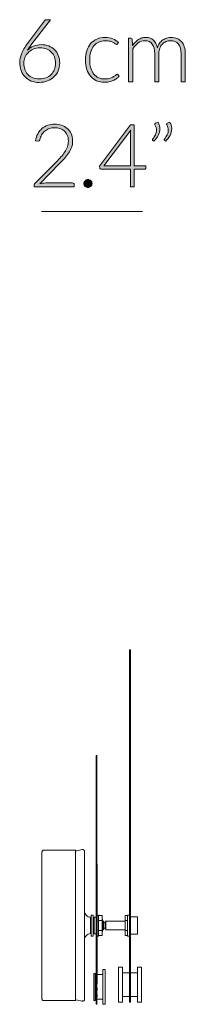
# Model space of a CAD drawing. Header units: inches. Extents: x 55 to 155, y -177 to -111.
# Tile 4 of 4: x 147.94 to 155.48, y -156.26 to -111.4. Entities that reach past the tile are written whole.
import ezdxf

# ---------------------------------------------------------------- set-up
doc = ezdxf.new("R2010")
doc.units = ezdxf.units.IN
doc.header["$MEASUREMENT"] = 0
doc.layers.add('Capa 1', color=7, linetype='Continuous')

# ---------------------------------------------------------------- blocks, each defined once
blk = doc.blocks.new('block 3')
at = {"layer": 'Capa 1'}
h = blk.add_hatch(color=250, dxfattribs=at)
h.dxf.hatch_style = 2
edge = h.paths.add_edge_path()
edge.add_spline(control_points=[(148.925, -112.536), (149.047, -112.536), (149.158, -112.556), (149.261, -112.596), (149.363, -112.636), (149.452, -112.693), (149.525, -112.765), (149.599, -112.838), (149.657, -112.926), (149.699, -113.029), (149.741, -113.132), (149.762, -113.247), (149.762, -113.375), (149.762, -113.503), (149.739, -113.621), (149.693, -113.729), (149.647, -113.837), (149.583, -113.93), (149.501, -114.008), (149.419, -114.087), (149.321, -114.148), (149.206, -114.192), (149.092, -114.236), (148.967, -114.258), (148.83, -114.258), (148.697, -114.258), (148.577, -114.237), (148.468, -114.194), (148.358, -114.152), (148.265, -114.09), (148.187, -114.01), (148.109, -113.931), (148.049, -113.833), (148.006, -113.718), (147.963, -113.603), (147.942, -113.472), (147.942, -113.327), (147.942, -113.217), (147.97, -113.092), (148.026, -112.953), (148.082, -112.814), (148.174, -112.658), (148.302, -112.484), (148.302, -112.484), (149.073, -111.446), (149.073, -111.446), (149.095, -111.415), (149.129, -111.4), (149.175, -111.4), (149.175, -111.4), (149.343, -111.4), (149.343, -111.4), (149.343, -111.4), (148.499, -112.5), (148.499, -112.5), (148.458, -112.555), (148.42, -112.606), (148.386, -112.654), (148.351, -112.702), (148.32, -112.749), (148.292, -112.796), (148.371, -112.715), (148.464, -112.651), (148.572, -112.605), (148.679, -112.559), (148.797, -112.536), (148.925, -112.536)], knot_values=[0, 0, 0, 0, 1, 1, 1, 2, 2, 2, 3, 3, 3, 4, 4, 4, 5, 5, 5, 6, 6, 6, 7, 7, 7, 8, 8, 8, 9, 9, 9, 10, 10, 10, 11, 11, 11, 12, 12, 12, 13, 13, 13, 14, 14, 14, 15, 15, 15, 16, 16, 16, 17, 17, 17, 18, 18, 18, 19, 19, 19, 20, 20, 20, 21, 21, 21, 22, 22, 22, 22], degree=3, periodic=1)
edge = h.paths.add_edge_path()
edge.add_spline(control_points=[(148.128, -113.373), (148.128, -113.479), (148.145, -113.576), (148.177, -113.665), (148.209, -113.754), (148.256, -113.831), (148.316, -113.896), (148.376, -113.96), (148.449, -114.01), (148.535, -114.046), (148.622, -114.082), (148.719, -114.1), (148.827, -114.1), (148.942, -114.1), (149.045, -114.082), (149.137, -114.046), (149.228, -114.01), (149.307, -113.961), (149.372, -113.898), (149.436, -113.834), (149.485, -113.759), (149.521, -113.672), (149.555, -113.585), (149.572, -113.49), (149.572, -113.387), (149.572, -113.279), (149.555, -113.182), (149.521, -113.095), (149.488, -113.007), (149.439, -112.934), (149.377, -112.873), (149.315, -112.812), (149.242, -112.766), (149.157, -112.733), (149.071, -112.7), (148.977, -112.684), (148.873, -112.684), (148.756, -112.684), (148.651, -112.705), (148.559, -112.745), (148.466, -112.786), (148.388, -112.838), (148.324, -112.903), (148.26, -112.967), (148.211, -113.041), (148.178, -113.124), (148.145, -113.206), (148.128, -113.289), (148.128, -113.373)], knot_values=[0, 0, 0, 0, 1, 1, 1, 2, 2, 2, 3, 3, 3, 4, 4, 4, 5, 5, 5, 6, 6, 6, 7, 7, 7, 8, 8, 8, 9, 9, 9, 10, 10, 10, 11, 11, 11, 12, 12, 12, 13, 13, 13, 14, 14, 14, 15, 15, 15, 16, 16, 16, 16], degree=3, periodic=1)
h = blk.add_hatch(color=250, dxfattribs=at)
h.dxf.hatch_style = 2
edge = h.paths.add_edge_path()
edge.add_spline(control_points=[(152.39, -112.504), (152.383, -112.511), (152.377, -112.517), (152.372, -112.521), (152.366, -112.526), (152.357, -112.528), (152.346, -112.528), (152.333, -112.528), (152.315, -112.519), (152.292, -112.501), (152.268, -112.483), (152.237, -112.464), (152.199, -112.443), (152.16, -112.421), (152.112, -112.402), (152.054, -112.384), (151.996, -112.366), (151.926, -112.357), (151.843, -112.357), (151.729, -112.357), (151.627, -112.377), (151.539, -112.418), (151.45, -112.458), (151.375, -112.516), (151.315, -112.592), (151.254, -112.668), (151.208, -112.76), (151.176, -112.868), (151.144, -112.976), (151.128, -113.097), (151.128, -113.232), (151.128, -113.371), (151.145, -113.495), (151.177, -113.603), (151.209, -113.711), (151.256, -113.802), (151.316, -113.876), (151.375, -113.949), (151.448, -114.006), (151.533, -114.044), (151.619, -114.083), (151.713, -114.102), (151.817, -114.102), (151.913, -114.102), (151.993, -114.091), (152.058, -114.068), (152.122, -114.046), (152.175, -114.021), (152.217, -113.994), (152.259, -113.968), (152.293, -113.943), (152.317, -113.921), (152.342, -113.898), (152.361, -113.887), (152.377, -113.887), (152.394, -113.887), (152.407, -113.893), (152.417, -113.907), (152.417, -113.907), (152.468, -113.97), (152.468, -113.97), (152.438, -114.01), (152.399, -114.048), (152.352, -114.082), (152.306, -114.117), (152.253, -114.147), (152.195, -114.172), (152.136, -114.198), (152.073, -114.217), (152.004, -114.231), (151.936, -114.245), (151.864, -114.252), (151.79, -114.252), (151.663, -114.252), (151.547, -114.229), (151.443, -114.183), (151.338, -114.137), (151.248, -114.071), (151.173, -113.983), (151.098, -113.896), (151.039, -113.789), (150.997, -113.663), (150.955, -113.536), (150.934, -113.393), (150.934, -113.232), (150.934, -113.08), (150.954, -112.941), (150.994, -112.816), (151.034, -112.691), (151.092, -112.583), (151.169, -112.492), (151.246, -112.402), (151.34, -112.332), (151.451, -112.282), (151.562, -112.232), (151.69, -112.207), (151.833, -112.207), (151.962, -112.207), (152.077, -112.227), (152.177, -112.269), (152.278, -112.31), (152.366, -112.366), (152.441, -112.437), (152.441, -112.437), (152.39, -112.504), (152.39, -112.504)], knot_values=[0, 0, 0, 0, 1, 1, 1, 2, 2, 2, 3, 3, 3, 4, 4, 4, 5, 5, 5, 6, 6, 6, 7, 7, 7, 8, 8, 8, 9, 9, 9, 10, 10, 10, 11, 11, 11, 12, 12, 12, 13, 13, 13, 14, 14, 14, 15, 15, 15, 16, 16, 16, 17, 17, 17, 18, 18, 18, 19, 19, 19, 20, 20, 20, 21, 21, 21, 22, 22, 22, 23, 23, 23, 24, 24, 24, 25, 25, 25, 26, 26, 26, 27, 27, 27, 28, 28, 28, 29, 29, 29, 30, 30, 30, 31, 31, 31, 32, 32, 32, 33, 33, 33, 34, 34, 34, 35, 35, 35, 35], degree=3, periodic=1)
h = blk.add_hatch(color=250, dxfattribs=at)
h.dxf.hatch_style = 2
edge = h.paths.add_edge_path()
edge.add_spline(control_points=[(152.9, -114.226), (152.9, -114.226), (152.9, -112.239), (152.9, -112.239), (152.9, -112.239), (153.004, -112.239), (153.004, -112.239), (153.038, -112.239), (153.058, -112.256), (153.064, -112.289), (153.064, -112.289), (153.081, -112.576), (153.081, -112.576), (153.12, -112.522), (153.161, -112.472), (153.205, -112.427), (153.249, -112.381), (153.296, -112.342), (153.346, -112.31), (153.396, -112.277), (153.449, -112.252), (153.506, -112.234), (153.562, -112.216), (153.622, -112.207), (153.684, -112.207), (153.83, -112.207), (153.945, -112.249), (154.032, -112.334), (154.118, -112.418), (154.177, -112.536), (154.208, -112.686), (154.231, -112.604), (154.265, -112.532), (154.309, -112.473), (154.351, -112.413), (154.401, -112.363), (154.457, -112.324), (154.513, -112.284), (154.574, -112.255), (154.639, -112.236), (154.705, -112.217), (154.773, -112.207), (154.842, -112.207), (154.94, -112.207), (155.029, -112.223), (155.107, -112.256), (155.186, -112.288), (155.253, -112.337), (155.308, -112.401), (155.363, -112.464), (155.405, -112.543), (155.434, -112.636), (155.463, -112.729), (155.478, -112.836), (155.478, -112.956), (155.478, -112.956), (155.478, -114.226), (155.478, -114.226), (155.478, -114.226), (155.288, -114.226), (155.288, -114.226), (155.288, -114.226), (155.288, -112.956), (155.288, -112.956), (155.288, -112.761), (155.246, -112.613), (155.162, -112.511), (155.078, -112.41), (154.958, -112.359), (154.803, -112.359), (154.734, -112.359), (154.668, -112.371), (154.604, -112.397), (154.541, -112.422), (154.485, -112.459), (154.436, -112.509), (154.388, -112.559), (154.349, -112.622), (154.32, -112.696), (154.292, -112.771), (154.278, -112.857), (154.278, -112.956), (154.278, -112.956), (154.278, -114.226), (154.278, -114.226), (154.278, -114.226), (154.088, -114.226), (154.088, -114.226), (154.088, -114.226), (154.088, -112.956), (154.088, -112.956), (154.088, -112.763), (154.05, -112.615), (153.972, -112.512), (153.894, -112.41), (153.782, -112.359), (153.635, -112.359), (153.527, -112.359), (153.427, -112.391), (153.335, -112.455), (153.243, -112.52), (153.161, -112.61), (153.089, -112.724), (153.089, -112.724), (153.089, -114.226), (153.089, -114.226), (153.089, -114.226), (152.9, -114.226), (152.9, -114.226)], knot_values=[0, 0, 0, 0, 1, 1, 1, 2, 2, 2, 3, 3, 3, 4, 4, 4, 5, 5, 5, 6, 6, 6, 7, 7, 7, 8, 8, 8, 9, 9, 9, 10, 10, 10, 11, 11, 11, 12, 12, 12, 13, 13, 13, 14, 14, 14, 15, 15, 15, 16, 16, 16, 17, 17, 17, 18, 18, 18, 19, 19, 19, 20, 20, 20, 21, 21, 21, 22, 22, 22, 23, 23, 23, 24, 24, 24, 25, 25, 25, 26, 26, 26, 27, 27, 27, 28, 28, 28, 29, 29, 29, 30, 30, 30, 31, 31, 31, 32, 32, 32, 33, 33, 33, 34, 34, 34, 35, 35, 35, 36, 36, 36, 36], degree=3, periodic=1)
h = blk.add_hatch(color=250, dxfattribs=at)
h.dxf.hatch_style = 2
edge = h.paths.add_edge_path()
edge.add_spline(control_points=[(149.539, -116.161), (149.647, -116.161), (149.75, -116.177), (149.848, -116.208), (149.946, -116.24), (150.032, -116.287), (150.106, -116.35), (150.181, -116.413), (150.24, -116.493), (150.284, -116.588), (150.328, -116.683), (150.35, -116.795), (150.35, -116.922), (150.35, -117.029), (150.334, -117.128), (150.301, -117.219), (150.268, -117.31), (150.224, -117.398), (150.168, -117.482), (150.112, -117.566), (150.048, -117.647), (149.973, -117.726), (149.9, -117.806), (149.822, -117.887), (149.741, -117.969), (149.741, -117.969), (148.856, -118.872), (148.856, -118.872), (148.898, -118.861), (148.943, -118.853), (148.989, -118.848), (149.035, -118.843), (149.081, -118.84), (149.128, -118.84), (149.128, -118.84), (150.348, -118.84), (150.348, -118.84), (150.369, -118.84), (150.386, -118.846), (150.399, -118.859), (150.411, -118.871), (150.418, -118.888), (150.418, -118.908), (150.418, -118.908), (150.418, -119.02), (150.418, -119.02), (150.418, -119.02), (148.595, -119.02), (148.595, -119.02), (148.595, -119.02), (148.595, -118.952), (148.595, -118.952), (148.595, -118.937), (148.598, -118.922), (148.606, -118.907), (148.612, -118.891), (148.621, -118.879), (148.632, -118.868), (148.632, -118.868), (149.597, -117.891), (149.597, -117.891), (149.677, -117.81), (149.751, -117.731), (149.819, -117.656), (149.886, -117.58), (149.946, -117.503), (149.995, -117.426), (150.046, -117.349), (150.085, -117.269), (150.113, -117.188), (150.142, -117.107), (150.157, -117.02), (150.157, -116.928), (150.157, -116.825), (150.139, -116.734), (150.104, -116.658), (150.07, -116.581), (150.024, -116.518), (149.966, -116.469), (149.908, -116.42), (149.841, -116.383), (149.766, -116.359), (149.691, -116.335), (149.612, -116.323), (149.529, -116.323), (149.44, -116.323), (149.357, -116.337), (149.282, -116.364), (149.207, -116.392), (149.141, -116.429), (149.082, -116.478), (149.024, -116.527), (148.977, -116.585), (148.939, -116.652), (148.901, -116.719), (148.874, -116.793), (148.86, -116.872), (148.847, -116.919), (148.82, -116.942), (148.78, -116.942), (148.777, -116.942), (148.774, -116.942), (148.77, -116.941), (148.766, -116.941), (148.763, -116.94), (148.76, -116.94), (148.76, -116.94), (148.664, -116.924), (148.664, -116.924), (148.68, -116.803), (148.713, -116.695), (148.763, -116.601), (148.813, -116.506), (148.876, -116.426), (148.952, -116.361), (149.028, -116.296), (149.115, -116.246), (149.215, -116.212), (149.315, -116.178), (149.423, -116.161), (149.539, -116.161)], knot_values=[0, 0, 0, 0, 1, 1, 1, 2, 2, 2, 3, 3, 3, 4, 4, 4, 5, 5, 5, 6, 6, 6, 7, 7, 7, 8, 8, 8, 9, 9, 9, 10, 10, 10, 11, 11, 11, 12, 12, 12, 13, 13, 13, 14, 14, 14, 15, 15, 15, 16, 16, 16, 17, 17, 17, 18, 18, 18, 19, 19, 19, 20, 20, 20, 21, 21, 21, 22, 22, 22, 23, 23, 23, 24, 24, 24, 25, 25, 25, 26, 26, 26, 27, 27, 27, 28, 28, 28, 29, 29, 29, 30, 30, 30, 31, 31, 31, 32, 32, 32, 33, 33, 33, 34, 34, 34, 35, 35, 35, 36, 36, 36, 37, 37, 37, 38, 38, 38, 39, 39, 39, 40, 40, 40, 40], degree=3, periodic=1)
h = blk.add_hatch(color=250, dxfattribs=at)
h.dxf.hatch_style = 2
edge = h.paths.add_edge_path()
edge.add_spline(control_points=[(153.158, -118.057), (153.158, -118.057), (153.675, -118.057), (153.675, -118.057), (153.675, -118.057), (153.675, -118.161), (153.675, -118.161), (153.675, -118.175), (153.671, -118.187), (153.662, -118.196), (153.654, -118.204), (153.64, -118.209), (153.622, -118.209), (153.622, -118.209), (153.158, -118.209), (153.158, -118.209), (153.158, -118.209), (153.158, -119.02), (153.158, -119.02), (153.158, -119.02), (152.986, -119.02), (152.986, -119.02), (152.986, -119.02), (152.986, -118.209), (152.986, -118.209), (152.986, -118.209), (151.654, -118.209), (151.654, -118.209), (151.634, -118.209), (151.619, -118.204), (151.608, -118.196), (151.597, -118.187), (151.59, -118.175), (151.586, -118.161), (151.586, -118.161), (151.568, -118.067), (151.568, -118.067), (151.568, -118.067), (152.988, -116.189), (152.988, -116.189), (152.988, -116.189), (153.158, -116.189), (153.158, -116.189), (153.158, -116.189), (153.158, -118.057), (153.158, -118.057)], knot_values=[0, 0, 0, 0, 1, 1, 1, 2, 2, 2, 3, 3, 3, 4, 4, 4, 5, 5, 5, 6, 6, 6, 7, 7, 7, 8, 8, 8, 9, 9, 9, 10, 10, 10, 11, 11, 11, 12, 12, 12, 13, 13, 13, 14, 14, 14, 15, 15, 15, 15], degree=3, periodic=1)
edge = h.paths.add_edge_path()
edge.add_spline(control_points=[(152.986, -116.577), (152.986, -116.554), (152.987, -116.53), (152.988, -116.505), (152.99, -116.48), (152.993, -116.454), (152.996, -116.427), (152.996, -116.427), (151.776, -118.057), (151.776, -118.057), (151.776, -118.057), (152.986, -118.057), (152.986, -118.057), (152.986, -118.057), (152.986, -116.577), (152.986, -116.577)], knot_values=[0, 0, 0, 0, 1, 1, 1, 2, 2, 2, 3, 3, 3, 4, 4, 4, 5, 5, 5, 5], degree=3, periodic=1)
h = blk.add_hatch(color=250, dxfattribs=at)
h.dxf.hatch_style = 2
edge = h.paths.add_edge_path()
edge.add_spline(control_points=[(154.238, -116.07), (154.268, -116.12), (154.289, -116.171), (154.302, -116.22), (154.316, -116.27), (154.322, -116.321), (154.322, -116.371), (154.322, -116.475), (154.297, -116.575), (154.247, -116.671), (154.196, -116.767), (154.13, -116.854), (154.049, -116.932), (154.049, -116.932), (153.993, -116.896), (153.993, -116.896), (153.983, -116.888), (153.979, -116.879), (153.979, -116.868), (153.979, -116.858), (153.983, -116.849), (153.991, -116.841), (154.041, -116.774), (154.083, -116.707), (154.117, -116.64), (154.15, -116.573), (154.167, -116.503), (154.167, -116.431), (154.167, -116.354), (154.143, -116.275), (154.097, -116.193), (154.09, -116.183), (154.087, -116.172), (154.087, -116.161), (154.087, -116.143), (154.097, -116.13), (154.117, -116.122), (154.117, -116.122), (154.238, -116.07), (154.238, -116.07)], knot_values=[0, 0, 0, 0, 1, 1, 1, 2, 2, 2, 3, 3, 3, 4, 4, 4, 5, 5, 5, 6, 6, 6, 7, 7, 7, 8, 8, 8, 9, 9, 9, 10, 10, 10, 11, 11, 11, 12, 12, 12, 13, 13, 13, 13], degree=3, periodic=1)
edge = h.paths.add_edge_path()
edge.add_spline(control_points=[(154.776, -116.07), (154.805, -116.12), (154.827, -116.171), (154.84, -116.22), (154.853, -116.27), (154.86, -116.321), (154.86, -116.371), (154.86, -116.475), (154.834, -116.575), (154.784, -116.671), (154.733, -116.767), (154.668, -116.854), (154.586, -116.932), (154.586, -116.932), (154.53, -116.896), (154.53, -116.896), (154.521, -116.888), (154.516, -116.879), (154.516, -116.868), (154.516, -116.858), (154.52, -116.849), (154.528, -116.841), (154.579, -116.774), (154.621, -116.707), (154.654, -116.64), (154.688, -116.573), (154.704, -116.503), (154.704, -116.431), (154.704, -116.354), (154.681, -116.275), (154.634, -116.193), (154.628, -116.183), (154.624, -116.172), (154.624, -116.161), (154.624, -116.143), (154.634, -116.13), (154.654, -116.122), (154.654, -116.122), (154.776, -116.07), (154.776, -116.07)], knot_values=[0, 0, 0, 0, 1, 1, 1, 2, 2, 2, 3, 3, 3, 4, 4, 4, 5, 5, 5, 6, 6, 6, 7, 7, 7, 8, 8, 8, 9, 9, 9, 10, 10, 10, 11, 11, 11, 12, 12, 12, 13, 13, 13, 13], degree=3, periodic=1)
h = blk.add_hatch(color=250, dxfattribs=at)
h.dxf.hatch_style = 2
edge = h.paths.add_edge_path()
edge.add_spline(control_points=[(150.863, -118.866), (150.863, -118.84), (150.868, -118.817), (150.877, -118.794), (150.886, -118.771), (150.899, -118.752), (150.916, -118.735), (150.933, -118.718), (150.952, -118.705), (150.974, -118.695), (150.996, -118.685), (151.021, -118.68), (151.047, -118.68), (151.072, -118.68), (151.096, -118.685), (151.119, -118.695), (151.142, -118.705), (151.161, -118.718), (151.178, -118.735), (151.194, -118.752), (151.208, -118.771), (151.218, -118.794), (151.228, -118.817), (151.233, -118.84), (151.233, -118.866), (151.233, -118.892), (151.228, -118.917), (151.218, -118.939), (151.208, -118.961), (151.194, -118.98), (151.178, -118.997), (151.161, -119.013), (151.142, -119.026), (151.119, -119.036), (151.096, -119.045), (151.072, -119.05), (151.047, -119.05), (150.995, -119.05), (150.952, -119.032), (150.916, -118.997), (150.881, -118.961), (150.863, -118.918), (150.863, -118.866)], knot_values=[0, 0, 0, 0, 1, 1, 1, 2, 2, 2, 3, 3, 3, 4, 4, 4, 5, 5, 5, 6, 6, 6, 7, 7, 7, 8, 8, 8, 9, 9, 9, 10, 10, 10, 11, 11, 11, 12, 12, 12, 13, 13, 13, 14, 14, 14, 14], degree=3, periodic=1)
at = {"layer": 'Capa 1', "lineweight": 0}
for points, knots in [([(148.925, -112.536), (149.047, -112.536), (149.158, -112.556), (149.261, -112.596), (149.363, -112.636), (149.452, -112.693), (149.525, -112.765), (149.599, -112.838), (149.657, -112.926), (149.699, -113.029), (149.741, -113.132), (149.762, -113.247), (149.762, -113.375), (149.762, -113.503), (149.739, -113.621), (149.693, -113.729), (149.647, -113.837), (149.583, -113.93), (149.501, -114.008), (149.419, -114.087), (149.321, -114.148), (149.206, -114.192), (149.092, -114.236), (148.967, -114.258), (148.83, -114.258), (148.697, -114.258), (148.577, -114.237), (148.468, -114.194), (148.358, -114.152), (148.265, -114.09), (148.187, -114.01), (148.109, -113.931), (148.049, -113.833), (148.006, -113.718), (147.963, -113.603), (147.942, -113.472), (147.942, -113.327), (147.942, -113.217), (147.97, -113.092), (148.026, -112.953), (148.082, -112.814), (148.174, -112.658), (148.302, -112.484), (148.302, -112.484), (149.073, -111.446), (149.073, -111.446), (149.095, -111.415), (149.129, -111.4), (149.175, -111.4), (149.175, -111.4), (149.343, -111.4), (149.343, -111.4), (149.343, -111.4), (148.499, -112.5), (148.499, -112.5), (148.458, -112.555), (148.42, -112.606), (148.386, -112.654), (148.351, -112.702), (148.32, -112.749), (148.292, -112.796), (148.371, -112.715), (148.464, -112.651), (148.572, -112.605), (148.679, -112.559), (148.797, -112.536), (148.925, -112.536)], [0, 0, 0, 0, 1, 1, 1, 2, 2, 2, 3, 3, 3, 4, 4, 4, 5, 5, 5, 6, 6, 6, 7, 7, 7, 8, 8, 8, 9, 9, 9, 10, 10, 10, 11, 11, 11, 12, 12, 12, 13, 13, 13, 14, 14, 14, 15, 15, 15, 16, 16, 16, 17, 17, 17, 18, 18, 18, 19, 19, 19, 20, 20, 20, 21, 21, 21, 22, 22, 22, 22]), ([(152.39, -112.504), (152.383, -112.511), (152.377, -112.517), (152.372, -112.521), (152.366, -112.526), (152.357, -112.528), (152.346, -112.528), (152.333, -112.528), (152.315, -112.519), (152.292, -112.501), (152.268, -112.483), (152.237, -112.464), (152.199, -112.443), (152.16, -112.421), (152.112, -112.402), (152.054, -112.384), (151.996, -112.366), (151.926, -112.357), (151.843, -112.357), (151.729, -112.357), (151.627, -112.377), (151.539, -112.418), (151.45, -112.458), (151.375, -112.516), (151.315, -112.592), (151.254, -112.668), (151.208, -112.76), (151.176, -112.868), (151.144, -112.976), (151.128, -113.097), (151.128, -113.232), (151.128, -113.371), (151.145, -113.495), (151.177, -113.603), (151.209, -113.711), (151.256, -113.802), (151.316, -113.876), (151.375, -113.949), (151.448, -114.006), (151.533, -114.044), (151.619, -114.083), (151.713, -114.102), (151.817, -114.102), (151.913, -114.102), (151.993, -114.091), (152.058, -114.068), (152.122, -114.046), (152.175, -114.021), (152.217, -113.994), (152.259, -113.968), (152.293, -113.943), (152.317, -113.921), (152.342, -113.898), (152.361, -113.887), (152.377, -113.887), (152.394, -113.887), (152.407, -113.893), (152.417, -113.907), (152.417, -113.907), (152.468, -113.97), (152.468, -113.97), (152.438, -114.01), (152.399, -114.048), (152.352, -114.082), (152.306, -114.117), (152.253, -114.147), (152.195, -114.172), (152.136, -114.198), (152.073, -114.217), (152.004, -114.231), (151.936, -114.245), (151.864, -114.252), (151.79, -114.252), (151.663, -114.252), (151.547, -114.229), (151.443, -114.183), (151.338, -114.137), (151.248, -114.071), (151.173, -113.983), (151.098, -113.896), (151.039, -113.789), (150.997, -113.663), (150.955, -113.536), (150.934, -113.393), (150.934, -113.232), (150.934, -113.08), (150.954, -112.941), (150.994, -112.816), (151.034, -112.691), (151.092, -112.583), (151.169, -112.492), (151.246, -112.402), (151.34, -112.332), (151.451, -112.282), (151.562, -112.232), (151.69, -112.207), (151.833, -112.207), (151.962, -112.207), (152.077, -112.227), (152.177, -112.269), (152.278, -112.31), (152.366, -112.366), (152.441, -112.437), (152.441, -112.437), (152.39, -112.504), (152.39, -112.504)], [0, 0, 0, 0, 1, 1, 1, 2, 2, 2, 3, 3, 3, 4, 4, 4, 5, 5, 5, 6, 6, 6, 7, 7, 7, 8, 8, 8, 9, 9, 9, 10, 10, 10, 11, 11, 11, 12, 12, 12, 13, 13, 13, 14, 14, 14, 15, 15, 15, 16, 16, 16, 17, 17, 17, 18, 18, 18, 19, 19, 19, 20, 20, 20, 21, 21, 21, 22, 22, 22, 23, 23, 23, 24, 24, 24, 25, 25, 25, 26, 26, 26, 27, 27, 27, 28, 28, 28, 29, 29, 29, 30, 30, 30, 31, 31, 31, 32, 32, 32, 33, 33, 33, 34, 34, 34, 35, 35, 35, 35]), ([(152.9, -114.226), (152.9, -114.226), (152.9, -112.239), (152.9, -112.239), (152.9, -112.239), (153.004, -112.239), (153.004, -112.239), (153.038, -112.239), (153.058, -112.256), (153.064, -112.289), (153.064, -112.289), (153.081, -112.576), (153.081, -112.576), (153.12, -112.522), (153.161, -112.472), (153.205, -112.427), (153.249, -112.381), (153.296, -112.342), (153.346, -112.31), (153.396, -112.277), (153.449, -112.252), (153.506, -112.234), (153.562, -112.216), (153.622, -112.207), (153.684, -112.207), (153.83, -112.207), (153.945, -112.249), (154.032, -112.334), (154.118, -112.418), (154.177, -112.536), (154.208, -112.686), (154.231, -112.604), (154.265, -112.532), (154.309, -112.473), (154.351, -112.413), (154.401, -112.363), (154.457, -112.324), (154.513, -112.284), (154.574, -112.255), (154.639, -112.236), (154.705, -112.217), (154.773, -112.207), (154.842, -112.207), (154.94, -112.207), (155.029, -112.223), (155.107, -112.256), (155.186, -112.288), (155.253, -112.337), (155.308, -112.401), (155.363, -112.464), (155.405, -112.543), (155.434, -112.636), (155.463, -112.729), (155.478, -112.836), (155.478, -112.956), (155.478, -112.956), (155.478, -114.226), (155.478, -114.226), (155.478, -114.226), (155.288, -114.226), (155.288, -114.226), (155.288, -114.226), (155.288, -112.956), (155.288, -112.956), (155.288, -112.761), (155.246, -112.613), (155.162, -112.511), (155.078, -112.41), (154.958, -112.359), (154.803, -112.359), (154.734, -112.359), (154.668, -112.371), (154.604, -112.397), (154.541, -112.422), (154.485, -112.459), (154.436, -112.509), (154.388, -112.559), (154.349, -112.622), (154.32, -112.696), (154.292, -112.771), (154.278, -112.857), (154.278, -112.956), (154.278, -112.956), (154.278, -114.226), (154.278, -114.226), (154.278, -114.226), (154.088, -114.226), (154.088, -114.226), (154.088, -114.226), (154.088, -112.956), (154.088, -112.956), (154.088, -112.763), (154.05, -112.615), (153.972, -112.512), (153.894, -112.41), (153.782, -112.359), (153.635, -112.359), (153.527, -112.359), (153.427, -112.391), (153.335, -112.455), (153.243, -112.52), (153.161, -112.61), (153.089, -112.724), (153.089, -112.724), (153.089, -114.226), (153.089, -114.226), (153.089, -114.226), (152.9, -114.226), (152.9, -114.226)], [0, 0, 0, 0, 1, 1, 1, 2, 2, 2, 3, 3, 3, 4, 4, 4, 5, 5, 5, 6, 6, 6, 7, 7, 7, 8, 8, 8, 9, 9, 9, 10, 10, 10, 11, 11, 11, 12, 12, 12, 13, 13, 13, 14, 14, 14, 15, 15, 15, 16, 16, 16, 17, 17, 17, 18, 18, 18, 19, 19, 19, 20, 20, 20, 21, 21, 21, 22, 22, 22, 23, 23, 23, 24, 24, 24, 25, 25, 25, 26, 26, 26, 27, 27, 27, 28, 28, 28, 29, 29, 29, 30, 30, 30, 31, 31, 31, 32, 32, 32, 33, 33, 33, 34, 34, 34, 35, 35, 35, 36, 36, 36, 36]), ([(148.128, -113.373), (148.128, -113.479), (148.145, -113.576), (148.177, -113.665), (148.209, -113.754), (148.256, -113.831), (148.316, -113.896), (148.376, -113.96), (148.449, -114.01), (148.535, -114.046), (148.622, -114.082), (148.719, -114.1), (148.827, -114.1), (148.942, -114.1), (149.045, -114.082), (149.137, -114.046), (149.228, -114.01), (149.307, -113.961), (149.372, -113.898), (149.436, -113.834), (149.485, -113.759), (149.521, -113.672), (149.555, -113.585), (149.572, -113.49), (149.572, -113.387), (149.572, -113.279), (149.555, -113.182), (149.521, -113.095), (149.488, -113.007), (149.439, -112.934), (149.377, -112.873), (149.315, -112.812), (149.242, -112.766), (149.157, -112.733), (149.071, -112.7), (148.977, -112.684), (148.873, -112.684), (148.756, -112.684), (148.651, -112.705), (148.559, -112.745), (148.466, -112.786), (148.388, -112.838), (148.324, -112.903), (148.26, -112.967), (148.211, -113.041), (148.178, -113.124), (148.145, -113.206), (148.128, -113.289), (148.128, -113.373)], [0, 0, 0, 0, 1, 1, 1, 2, 2, 2, 3, 3, 3, 4, 4, 4, 5, 5, 5, 6, 6, 6, 7, 7, 7, 8, 8, 8, 9, 9, 9, 10, 10, 10, 11, 11, 11, 12, 12, 12, 13, 13, 13, 14, 14, 14, 15, 15, 15, 16, 16, 16, 16]), ([(149.539, -116.161), (149.647, -116.161), (149.75, -116.177), (149.848, -116.208), (149.946, -116.24), (150.032, -116.287), (150.106, -116.35), (150.181, -116.413), (150.24, -116.493), (150.284, -116.588), (150.328, -116.683), (150.35, -116.795), (150.35, -116.922), (150.35, -117.029), (150.334, -117.128), (150.301, -117.219), (150.268, -117.31), (150.224, -117.398), (150.168, -117.482), (150.112, -117.566), (150.048, -117.647), (149.973, -117.726), (149.9, -117.806), (149.822, -117.887), (149.741, -117.969), (149.741, -117.969), (148.856, -118.872), (148.856, -118.872), (148.898, -118.861), (148.943, -118.853), (148.989, -118.848), (149.035, -118.843), (149.081, -118.84), (149.128, -118.84), (149.128, -118.84), (150.348, -118.84), (150.348, -118.84), (150.369, -118.84), (150.386, -118.846), (150.399, -118.859), (150.411, -118.871), (150.418, -118.888), (150.418, -118.908), (150.418, -118.908), (150.418, -119.02), (150.418, -119.02), (150.418, -119.02), (148.595, -119.02), (148.595, -119.02), (148.595, -119.02), (148.595, -118.952), (148.595, -118.952), (148.595, -118.937), (148.598, -118.922), (148.606, -118.907), (148.612, -118.891), (148.621, -118.879), (148.632, -118.868), (148.632, -118.868), (149.597, -117.891), (149.597, -117.891), (149.677, -117.81), (149.751, -117.731), (149.819, -117.656), (149.886, -117.58), (149.946, -117.503), (149.995, -117.426), (150.046, -117.349), (150.085, -117.269), (150.113, -117.188), (150.142, -117.107), (150.157, -117.02), (150.157, -116.928), (150.157, -116.825), (150.139, -116.734), (150.104, -116.658), (150.07, -116.581), (150.024, -116.518), (149.966, -116.469), (149.908, -116.42), (149.841, -116.383), (149.766, -116.359), (149.691, -116.335), (149.612, -116.323), (149.529, -116.323), (149.44, -116.323), (149.357, -116.337), (149.282, -116.364), (149.207, -116.392), (149.141, -116.429), (149.082, -116.478), (149.024, -116.527), (148.977, -116.585), (148.939, -116.652), (148.901, -116.719), (148.874, -116.793), (148.86, -116.872), (148.847, -116.919), (148.82, -116.942), (148.78, -116.942), (148.777, -116.942), (148.774, -116.942), (148.77, -116.941), (148.766, -116.941), (148.763, -116.94), (148.76, -116.94), (148.76, -116.94), (148.664, -116.924), (148.664, -116.924), (148.68, -116.803), (148.713, -116.695), (148.763, -116.601), (148.813, -116.506), (148.876, -116.426), (148.952, -116.361), (149.028, -116.296), (149.115, -116.246), (149.215, -116.212), (149.315, -116.178), (149.423, -116.161), (149.539, -116.161)], [0, 0, 0, 0, 1, 1, 1, 2, 2, 2, 3, 3, 3, 4, 4, 4, 5, 5, 5, 6, 6, 6, 7, 7, 7, 8, 8, 8, 9, 9, 9, 10, 10, 10, 11, 11, 11, 12, 12, 12, 13, 13, 13, 14, 14, 14, 15, 15, 15, 16, 16, 16, 17, 17, 17, 18, 18, 18, 19, 19, 19, 20, 20, 20, 21, 21, 21, 22, 22, 22, 23, 23, 23, 24, 24, 24, 25, 25, 25, 26, 26, 26, 27, 27, 27, 28, 28, 28, 29, 29, 29, 30, 30, 30, 31, 31, 31, 32, 32, 32, 33, 33, 33, 34, 34, 34, 35, 35, 35, 36, 36, 36, 37, 37, 37, 38, 38, 38, 39, 39, 39, 40, 40, 40, 40]), ([(153.158, -118.057), (153.158, -118.057), (153.675, -118.057), (153.675, -118.057), (153.675, -118.057), (153.675, -118.161), (153.675, -118.161), (153.675, -118.175), (153.671, -118.187), (153.662, -118.196), (153.654, -118.204), (153.64, -118.209), (153.622, -118.209), (153.622, -118.209), (153.158, -118.209), (153.158, -118.209), (153.158, -118.209), (153.158, -119.02), (153.158, -119.02), (153.158, -119.02), (152.986, -119.02), (152.986, -119.02), (152.986, -119.02), (152.986, -118.209), (152.986, -118.209), (152.986, -118.209), (151.654, -118.209), (151.654, -118.209), (151.634, -118.209), (151.619, -118.204), (151.608, -118.196), (151.597, -118.187), (151.59, -118.175), (151.586, -118.161), (151.586, -118.161), (151.568, -118.067), (151.568, -118.067), (151.568, -118.067), (152.988, -116.189), (152.988, -116.189), (152.988, -116.189), (153.158, -116.189), (153.158, -116.189), (153.158, -116.189), (153.158, -118.057), (153.158, -118.057)], [0, 0, 0, 0, 1, 1, 1, 2, 2, 2, 3, 3, 3, 4, 4, 4, 5, 5, 5, 6, 6, 6, 7, 7, 7, 8, 8, 8, 9, 9, 9, 10, 10, 10, 11, 11, 11, 12, 12, 12, 13, 13, 13, 14, 14, 14, 15, 15, 15, 15]), ([(154.238, -116.07), (154.268, -116.12), (154.289, -116.171), (154.302, -116.22), (154.316, -116.27), (154.322, -116.321), (154.322, -116.371), (154.322, -116.475), (154.297, -116.575), (154.247, -116.671), (154.196, -116.767), (154.13, -116.854), (154.049, -116.932), (154.049, -116.932), (153.993, -116.896), (153.993, -116.896), (153.983, -116.888), (153.979, -116.879), (153.979, -116.868), (153.979, -116.858), (153.983, -116.849), (153.991, -116.841), (154.041, -116.774), (154.083, -116.707), (154.117, -116.64), (154.15, -116.573), (154.167, -116.503), (154.167, -116.431), (154.167, -116.354), (154.143, -116.275), (154.097, -116.193), (154.09, -116.183), (154.087, -116.172), (154.087, -116.161), (154.087, -116.143), (154.097, -116.13), (154.117, -116.122), (154.117, -116.122), (154.238, -116.07), (154.238, -116.07)], [0, 0, 0, 0, 1, 1, 1, 2, 2, 2, 3, 3, 3, 4, 4, 4, 5, 5, 5, 6, 6, 6, 7, 7, 7, 8, 8, 8, 9, 9, 9, 10, 10, 10, 11, 11, 11, 12, 12, 12, 13, 13, 13, 13]), ([(154.776, -116.07), (154.805, -116.12), (154.827, -116.171), (154.84, -116.22), (154.853, -116.27), (154.86, -116.321), (154.86, -116.371), (154.86, -116.475), (154.834, -116.575), (154.784, -116.671), (154.733, -116.767), (154.668, -116.854), (154.586, -116.932), (154.586, -116.932), (154.53, -116.896), (154.53, -116.896), (154.521, -116.888), (154.516, -116.879), (154.516, -116.868), (154.516, -116.858), (154.52, -116.849), (154.528, -116.841), (154.579, -116.774), (154.621, -116.707), (154.654, -116.64), (154.688, -116.573), (154.704, -116.503), (154.704, -116.431), (154.704, -116.354), (154.681, -116.275), (154.634, -116.193), (154.628, -116.183), (154.624, -116.172), (154.624, -116.161), (154.624, -116.143), (154.634, -116.13), (154.654, -116.122), (154.654, -116.122), (154.776, -116.07), (154.776, -116.07)], [0, 0, 0, 0, 1, 1, 1, 2, 2, 2, 3, 3, 3, 4, 4, 4, 5, 5, 5, 6, 6, 6, 7, 7, 7, 8, 8, 8, 9, 9, 9, 10, 10, 10, 11, 11, 11, 12, 12, 12, 13, 13, 13, 13]), ([(152.986, -116.577), (152.986, -116.554), (152.987, -116.53), (152.988, -116.505), (152.99, -116.48), (152.993, -116.454), (152.996, -116.427), (152.996, -116.427), (151.776, -118.057), (151.776, -118.057), (151.776, -118.057), (152.986, -118.057), (152.986, -118.057), (152.986, -118.057), (152.986, -116.577), (152.986, -116.577)], [0, 0, 0, 0, 1, 1, 1, 2, 2, 2, 3, 3, 3, 4, 4, 4, 5, 5, 5, 5]), ([(150.863, -118.866), (150.863, -118.84), (150.868, -118.817), (150.877, -118.794), (150.886, -118.771), (150.899, -118.752), (150.916, -118.735), (150.933, -118.718), (150.952, -118.705), (150.974, -118.695), (150.996, -118.685), (151.021, -118.68), (151.047, -118.68), (151.072, -118.68), (151.096, -118.685), (151.119, -118.695), (151.142, -118.705), (151.161, -118.718), (151.178, -118.735), (151.194, -118.752), (151.208, -118.771), (151.218, -118.794), (151.228, -118.817), (151.233, -118.84), (151.233, -118.866), (151.233, -118.892), (151.228, -118.917), (151.218, -118.939), (151.208, -118.961), (151.194, -118.98), (151.178, -118.997), (151.161, -119.013), (151.142, -119.026), (151.119, -119.036), (151.096, -119.045), (151.072, -119.05), (151.047, -119.05), (150.995, -119.05), (150.952, -119.032), (150.916, -118.997), (150.881, -118.961), (150.863, -118.918), (150.863, -118.866)], [0, 0, 0, 0, 1, 1, 1, 2, 2, 2, 3, 3, 3, 4, 4, 4, 5, 5, 5, 6, 6, 6, 7, 7, 7, 8, 8, 8, 9, 9, 9, 10, 10, 10, 11, 11, 11, 12, 12, 12, 13, 13, 13, 14, 14, 14, 14])]:
    blk.add_open_spline(points, degree=3, knots=knots, dxfattribs=at)

msp = doc.modelspace()

# ---------------------------------------------------------------- linework, layer by layer
at = {"layer": 'Capa 1', "color": 7, "lineweight": 15}
msp.add_lwpolyline([(148.936, -120.132), (153.523, -120.132)], dxfattribs=at)
at = {"layer": 'Capa 1', "color": 250, "lineweight": 9}
for points in [[(152.939, -140.118), (152.939, -140.118), (152.939, -140.145), (152.939, -140.173), (152.939, -140.215), (152.939, -140.271), (152.939, -140.299), (152.939, -140.341)], [(152.98, -140.118), (152.939, -140.118)], [(152.939, -156.052), (152.939, -140.341)], [(152.98, -140.341), (152.939, -140.341)], [(152.98, -140.118), (152.98, -140.118), (152.98, -140.145), (152.98, -140.173), (152.98, -140.215), (152.98, -140.271), (152.98, -140.299), (152.98, -140.341)], [(152.98, -156.052), (152.98, -140.341)], [(151.417, -144.918), (151.417, -144.918), (151.417, -144.946)], [(151.459, -144.918), (151.417, -144.918)], [(151.417, -154.783), (151.417, -144.946)], [(151.459, -144.946), (151.417, -144.946)], [(151.459, -144.918), (151.459, -144.918), (151.459, -144.946)], [(151.46, -154.783), (151.459, -144.946)], [(149.032, -149.244), (149.018, -149.244), (149.004, -149.244), (148.99, -149.257), (148.976, -149.271), (148.962, -149.284), (148.962, -149.298), (148.962, -149.313), (148.948, -149.327)], [(148.948, -151.908), (148.948, -151.769), (148.948, -151.476), (148.948, -151.197), (148.948, -150.932), (148.948, -150.681), (148.948, -150.443), (148.948, -150.221), (148.948, -150.025), (148.948, -149.858), (148.948, -149.704), (148.948, -149.564), (148.948, -149.466), (148.948, -149.397), (148.948, -149.341), (148.948, -149.327)], [(150.483, -149.244), (149.032, -149.244)], [(150.483, -152.676), (150.483, -152.356), (150.483, -152.048), (150.483, -151.741), (150.483, -151.448), (150.483, -151.168), (150.483, -150.889), (150.483, -150.625), (150.483, -150.387), (150.483, -150.164), (150.483, -149.969), (150.483, -149.788), (150.483, -149.634), (150.483, -149.494), (150.483, -149.397), (150.483, -149.313), (150.483, -149.271), (150.483, -149.244)], [(150.497, -149.257), (150.497, -149.257), (150.497, -149.244), (150.483, -149.244)], [(150.79, -149.215), (150.497, -149.284)], [(150.887, -149.284), (150.887, -149.271), (150.875, -149.257), (150.86, -149.244), (150.86, -149.229), (150.832, -149.215), (150.818, -149.215), (150.804, -149.215), (150.79, -149.215)], [(150.887, -149.284), (150.887, -149.298), (150.887, -149.327), (150.887, -149.397), (150.887, -149.481), (150.887, -149.592), (150.887, -149.731), (150.887, -149.899), (150.887, -150.08), (150.887, -150.29), (150.887, -150.513), (150.887, -150.765), (150.887, -151.029), (150.887, -151.294), (150.887, -151.588), (150.887, -151.88), (150.887, -152.187), (150.887, -152.494), (150.887, -152.802), (150.887, -153.108), (150.887, -153.401), (150.887, -153.708), (150.887, -153.987), (150.887, -154.267), (150.887, -154.531), (150.887, -154.783), (150.887, -155.006), (150.887, -155.229), (150.887, -155.411), (150.887, -155.578), (150.887, -155.731), (150.887, -155.843), (150.887, -155.941), (150.887, -155.997), (150.887, -156.039), (150.887, -156.052)], [(148.948, -153.486), (148.948, -151.908)], [(151.167, -152.299), (151.111, -152.285), (151.055, -152.273), (151.013, -152.243), (150.971, -152.202), (150.929, -152.159), (150.901, -152.105), (150.887, -152.048), (150.887, -151.991)], [(151.167, -153.038), (151.167, -153.038), (151.167, -153.01), (151.167, -152.955), (151.167, -152.872), (151.167, -152.787), (151.167, -152.676), (151.167, -152.578), (151.167, -152.48), (151.167, -152.396), (151.167, -152.341), (151.167, -152.299)], [(151.195, -152.327), (151.195, -152.327), (151.195, -152.313), (151.18, -152.313), (151.181, -152.299), (151.167, -152.299)], [(151.195, -153.15), (151.195, -153.136), (151.195, -153.108), (151.195, -153.053), (151.195, -152.968), (151.195, -152.872), (151.195, -152.759), (151.195, -152.634), (151.195, -152.522), (151.195, -152.41), (151.195, -152.327), (151.195, -152.258), (151.195, -152.215), (151.195, -152.202)], [(151.278, -152.202), (151.195, -152.202)], [(151.278, -153.15), (151.278, -153.136), (151.278, -153.108), (151.278, -153.053), (151.278, -152.968), (151.278, -152.872), (151.278, -152.759), (151.278, -152.634), (151.278, -152.522), (151.278, -152.41), (151.278, -152.327), (151.278, -152.258), (151.278, -152.215), (151.278, -152.202)], [(151.293, -152.396), (151.278, -152.396)], [(151.293, -152.746), (151.293, -152.661), (151.293, -152.564), (151.293, -152.494), (151.293, -152.424), (151.293, -152.396)], [(151.334, -152.467), (151.293, -152.467)], [(151.334, -152.982), (151.334, -152.899), (151.334, -152.816), (151.334, -152.718), (151.334, -152.607), (151.334, -152.508), (151.334, -152.424), (151.334, -152.356), (151.334, -152.299), (151.334, -152.285)], [(151.417, -152.285), (151.334, -152.285)], [(151.529, -152.202), (151.459, -152.202)], [(151.529, -152.285), (151.529, -152.228), (151.529, -152.202)], [(151.697, -152.215), (151.529, -152.215)], [(151.529, -153.15), (151.529, -153.15), (151.529, -153.123), (151.529, -153.081), (151.529, -153.01), (151.529, -152.913), (151.529, -152.802), (151.529, -152.69), (151.529, -152.578), (151.529, -152.467), (151.529, -152.356), (151.529, -152.285)], [(151.697, -152.439), (151.529, -152.439)], [(151.697, -152.215), (151.697, -152.439)], [(151.711, -152.383), (151.697, -152.383)], [(151.697, -152.439), (151.697, -152.899)], [(151.711, -152.899), (151.711, -152.83), (151.711, -152.759), (151.711, -152.661), (151.711, -152.578), (151.711, -152.494), (151.711, -152.439), (151.711, -152.396), (151.711, -152.383)], [(151.752, -152.467), (151.711, -152.467)], [(151.752, -152.732), (151.752, -152.647), (151.752, -152.578), (151.752, -152.522), (151.752, -152.48), (151.752, -152.467)], [(151.767, -152.494), (151.752, -152.467)], [(151.767, -152.494), (151.767, -152.494), (151.767, -152.536), (151.767, -152.578), (151.767, -152.647), (151.767, -152.718)], [(151.865, -152.467), (151.85, -152.494)], [(151.85, -152.843), (151.85, -152.843), (151.85, -152.83), (151.85, -152.787), (151.85, -152.718), (151.85, -152.647), (151.85, -152.592), (151.85, -152.536), (151.85, -152.494)], [(151.865, -152.467), (151.865, -152.48), (151.865, -152.522), (151.865, -152.578), (151.865, -152.647), (151.865, -152.732), (151.865, -152.802), (151.865, -152.843), (151.865, -152.872)], [(152.743, -152.467), (151.865, -152.467)], [(152.743, -152.215), (152.743, -152.439)], [(152.855, -152.215), (152.743, -152.215)], [(152.743, -152.439), (152.743, -152.899)], [(152.855, -152.439), (152.743, -152.439)], [(152.855, -153.081), (152.855, -153.012), (152.855, -152.913), (152.855, -152.802), (152.855, -152.69), (152.855, -152.564), (152.855, -152.452), (152.855, -152.356), (152.855, -152.273), (152.855, -152.228), (152.855, -152.202)], [(152.939, -152.202), (152.855, -152.202)], [(153.302, -152.273), (152.98, -152.273)], [(153.302, -152.273), (153.302, -152.273), (153.302, -152.285), (153.302, -152.341), (153.302, -152.41), (153.302, -152.494), (153.302, -152.592), (153.302, -152.704), (153.302, -152.802), (153.302, -152.899), (153.302, -152.982), (153.302, -153.038), (153.302, -153.067)], [(150.483, -156.095), (150.483, -156.095), (150.483, -156.067), (150.483, -156.025), (150.483, -155.941), (150.483, -155.844), (150.483, -155.703), (150.483, -155.551), (150.483, -155.368), (150.483, -155.173), (150.483, -154.951), (150.483, -154.713), (150.483, -154.448), (150.483, -154.169), (150.483, -153.889), (150.483, -153.598), (150.483, -153.29), (150.483, -152.982), (150.483, -152.676)], [(151.278, -152.941), (151.293, -152.941)], [(151.293, -152.941), (151.293, -152.941), (151.293, -152.899), (151.293, -152.83), (151.293, -152.746)], [(151.293, -152.872), (151.334, -152.872)], [(151.697, -152.899), (151.529, -152.899)], [(151.697, -152.899), (151.697, -153.123)], [(151.697, -152.955), (151.711, -152.955)], [(151.711, -152.872), (151.752, -152.872)], [(151.711, -152.955), (151.711, -152.955), (151.711, -152.941), (151.711, -152.899)], [(151.752, -152.872), (151.752, -152.872), (151.752, -152.843), (151.752, -152.787), (151.752, -152.732)], [(151.752, -152.872), (151.767, -152.843)], [(151.85, -152.551), (151.767, -152.551)], [(151.767, -152.718), (151.767, -152.787), (151.767, -152.83), (151.767, -152.843)], [(151.767, -152.787), (151.85, -152.787)], [(151.85, -152.843), (151.865, -152.872)], [(151.865, -152.872), (152.743, -152.872)], [(152.743, -152.899), (152.743, -153.123)], [(152.855, -152.899), (152.743, -152.899)], [(150.887, -153.346), (150.887, -153.29), (150.901, -153.235), (150.929, -153.178), (150.971, -153.136), (151.013, -153.094), (151.055, -153.067), (151.111, -153.053), (151.167, -153.038)], [(151.167, -153.038), (151.167, -153.038), (151.18, -153.038), (151.195, -153.025), (151.195, -153.01)], [(151.195, -153.15), (151.278, -153.15)], [(151.334, -153.053), (151.334, -153.053), (151.334, -153.025), (151.334, -152.982)], [(151.334, -153.053), (151.417, -153.053)], [(151.459, -153.15), (151.529, -153.15)], [(151.697, -153.123), (151.529, -153.123)], [(152.855, -153.123), (152.743, -153.123)], [(152.855, -153.15), (152.855, -153.15), (152.855, -153.123), (152.855, -153.081)], [(152.855, -153.15), (152.939, -153.15)], [(152.98, -153.067), (153.302, -153.067)], [(148.948, -156.011), (148.948, -156.011), (148.948, -155.997), (148.948, -155.941), (148.948, -155.871), (148.948, -155.773), (148.948, -155.634), (148.948, -155.495), (148.948, -155.313), (148.948, -155.117), (148.948, -154.895), (148.948, -154.657), (148.948, -154.406), (148.948, -154.141), (148.948, -153.863), (148.948, -153.569), (148.948, -153.486)], [(151.725, -154.671), (151.725, -154.686), (151.725, -154.713), (151.725, -154.769), (151.725, -154.852), (151.725, -154.951), (151.725, -155.076), (151.725, -155.215), (151.725, -155.368), (151.725, -155.508), (151.725, -155.663), (151.725, -155.801), (151.725, -155.928), (151.725, -156.039), (151.725, -156.136), (151.725, -156.206), (151.725, -156.247), (151.725, -156.262)], [(151.836, -154.671), (151.725, -154.671)], [(151.836, -154.671), (151.836, -154.686), (151.836, -154.713), (151.836, -154.769), (151.836, -154.852), (151.836, -154.951), (151.836, -155.076), (151.836, -155.215), (151.836, -155.368), (151.836, -155.508), (151.836, -155.663), (151.836, -155.801), (151.836, -155.928), (151.836, -156.039), (151.836, -156.136), (151.836, -156.206), (151.836, -156.247), (151.836, -156.262)], [(152.437, -154.574), (152.436, -154.588), (152.436, -154.615), (152.436, -154.686), (152.437, -154.769), (152.437, -154.88), (152.437, -155.006), (152.437, -155.145), (152.437, -155.285), (152.436, -155.439), (152.437, -155.593), (152.437, -155.731), (152.437, -155.857), (152.437, -155.968), (152.436, -156.052)], [(152.618, -154.574), (152.437, -154.574)], [(152.618, -154.574), (152.618, -154.588), (152.618, -154.615), (152.618, -154.686), (152.618, -154.769), (152.618, -154.88), (152.618, -155.006), (152.618, -155.145), (152.618, -155.285), (152.618, -155.439), (152.618, -155.593), (152.618, -155.731), (152.618, -155.857), (152.618, -155.968), (152.618, -156.052)], [(153.302, -155.787), (153.302, -155.648), (153.302, -155.508), (153.302, -155.354), (153.302, -155.202), (153.302, -155.062), (153.302, -154.922), (153.302, -154.811), (153.302, -154.713), (153.302, -154.643), (153.302, -154.601), (153.302, -154.574)], [(153.484, -154.574), (153.302, -154.574)], [(153.484, -155.787), (153.484, -155.648), (153.484, -155.508), (153.483, -155.354), (153.484, -155.202), (153.484, -155.062), (153.484, -154.922), (153.484, -154.811), (153.484, -154.713), (153.484, -154.643), (153.484, -154.601), (153.484, -154.574)], [(151.319, -155.955), (151.319, -155.871), (151.319, -155.759), (151.319, -155.634), (151.319, -155.508), (151.319, -155.368), (151.319, -155.243), (151.319, -155.117), (151.319, -155.02), (151.319, -154.937), (151.319, -154.88), (151.319, -154.852)], [(151.376, -154.852), (151.319, -154.852)], [(151.376, -155.955), (151.376, -155.871), (151.376, -155.759), (151.376, -155.634), (151.376, -155.508), (151.376, -155.368), (151.376, -155.243), (151.376, -155.117), (151.376, -155.02), (151.376, -154.937), (151.376, -154.88), (151.376, -154.852)], [(151.417, -155.006), (151.376, -155.006)], [(151.417, -154.783), (151.417, -154.88), (151.417, -154.991), (151.417, -155.117), (151.417, -155.271), (151.417, -155.425), (151.417, -155.578), (151.417, -155.731), (151.417, -155.871), (151.417, -155.997), (151.417, -156.095), (151.417, -156.179), (151.417, -156.234), (151.417, -156.262)], [(151.46, -154.783), (151.417, -154.783)], [(151.46, -154.783), (151.46, -154.88), (151.46, -154.991), (151.46, -155.117), (151.46, -155.271), (151.459, -155.425), (151.46, -155.578), (151.459, -155.731), (151.46, -155.871), (151.459, -155.997), (151.459, -156.095), (151.459, -156.179), (151.459, -156.234), (151.46, -156.262)], [(151.725, -154.908), (151.459, -154.908)], [(152.939, -154.825), (152.618, -154.825)], [(153.302, -154.825), (152.98, -154.825)], [(148.948, -156.011), (148.962, -156.025), (148.962, -156.052), (148.976, -156.067), (148.99, -156.081), (149.004, -156.095), (149.018, -156.095), (149.033, -156.095)], [(149.033, -156.095), (150.483, -156.095)], [(150.483, -156.095), (150.497, -156.095), (150.496, -156.081)], [(150.496, -156.052), (150.79, -156.123)], [(150.79, -156.123), (150.804, -156.123), (150.818, -156.123), (150.832, -156.123), (150.86, -156.11), (150.86, -156.095), (150.875, -156.081), (150.887, -156.067), (150.887, -156.052)], [(150.79, -156.123), (150.79, -156.123), (150.79, -156.095)], [(151.319, -156.081), (151.319, -156.067), (151.319, -156.025), (151.319, -155.955)], [(151.319, -156.081), (151.376, -156.081)], [(151.376, -155.928), (151.417, -155.928)], [(151.376, -156.081), (151.376, -156.067), (151.376, -156.025), (151.376, -155.955)], [(151.459, -156.025), (151.725, -156.025)], [(152.436, -156.052), (152.437, -156.11), (152.436, -156.15), (152.437, -156.164)], [(152.618, -155.913), (152.939, -155.913)], [(152.618, -156.052), (152.618, -156.108), (152.618, -156.15), (152.618, -156.164)], [(152.939, -156.052), (152.939, -156.123), (152.939, -156.15), (152.939, -156.164)], [(152.98, -156.052), (152.939, -156.052)], [(152.98, -155.913), (153.302, -155.913)], [(152.98, -156.052), (152.98, -156.123), (152.98, -156.15), (152.98, -156.164)], [(153.302, -156.164), (153.302, -156.164), (153.302, -156.136), (153.302, -156.081), (153.302, -155.997), (153.302, -155.899), (153.302, -155.787)], [(153.483, -156.164), (153.483, -156.164), (153.483, -156.136), (153.484, -156.081), (153.483, -155.997), (153.483, -155.899), (153.484, -155.787)], [(151.417, -156.262), (151.46, -156.262)], [(151.725, -156.262), (151.836, -156.262)], [(152.437, -156.164), (152.618, -156.164)], [(152.939, -156.164), (152.98, -156.164)], [(153.302, -156.164), (153.483, -156.164)]]:
    msp.add_lwpolyline(points, dxfattribs=at)

# ---------------------------------------------------------------- block references
at = {"layer": 'Capa 1'}
msp.add_blockref('block 3', (0, 0), dxfattribs=at)

doc.saveas('drawing.dxf')
